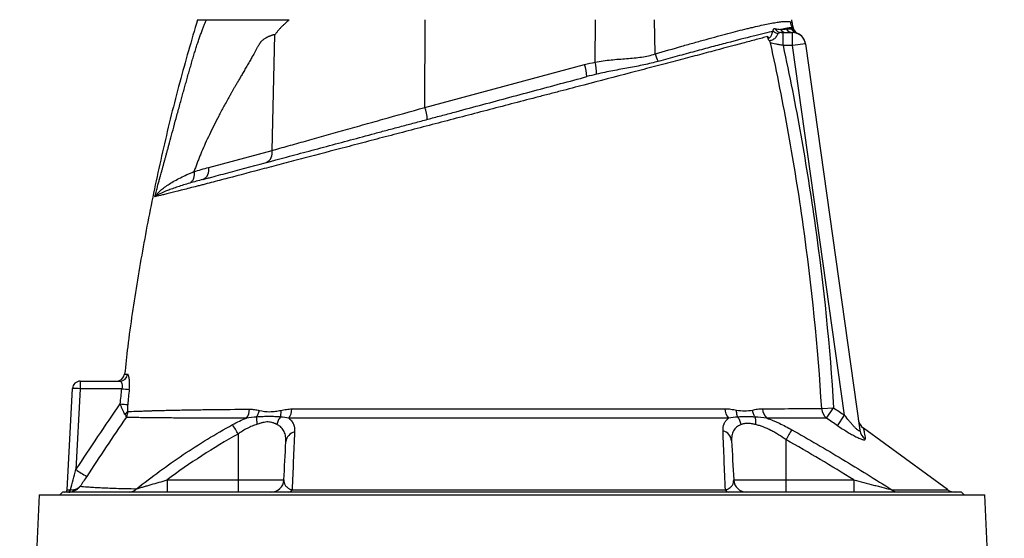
# Model space of a CAD drawing. Header units: millimetres. Extents: x 537 to 1439, y 660 to 2507.
# Tile 12 of 13: x 769 to 1150, y 2045 to 2246. Entities that reach past the tile are written whole.
import ezdxf

# ---------------------------------------------------------------- set-up
doc = ezdxf.new("R2010")
doc.units = ezdxf.units.MM

msp = doc.modelspace()

# ---------------------------------------------------------------- linework, layer by layer
at = {"color": 7, "linetype": 'Continuous', "lineweight": 25}
for p, q in [((925.43, 2212.19), (925.54, 2246.15)), ((991.34, 2229.68), (991.39, 2246.15)), ((1014.59, 2232.88), (1014.34, 2246.15)), ((1067.56, 2244.87), (1067.52, 2246.15)), ((1068.05, 2242.95), (1068, 2243.09)), ((866.22, 2195.49), (867.32, 2240.33)), ((1064.07, 2236.15), (1064.07, 2241.15)), ((1064.07, 2241.15), (1067.77, 2241.15)), ((1067.77, 2236.15), (1067.77, 2241.15)), ((1069.74, 2240.79), (1069.74, 2240.79)), ((1067.77, 2236.15), (1064.07, 2236.15)), ((1072.72, 2236.85), (1067.77, 2236.15)), ((1087.9, 2092.95), (1067.77, 2236.15)), ((1072.72, 2236.85), (1093.77, 2087.11)), ((925.43, 2212.19), (987.23, 2228.75)), ((841.7, 2188.92), (866.22, 2195.49)), ((791.97, 2106.15), (807.33, 2106.15)), ((791.97, 2106.15), (791.97, 2103.2)), ((786.92, 2064.1), (788.97, 2103.31)), ((791.97, 2103.2), (790.32, 2071.87)), ((808.05, 2103.2), (791.97, 2103.2)), ((1079.01, 2095.53), (1083.63, 2095.81)), ((1080.92, 2091.75), (1083.63, 2095.81)), ((1085.17, 2088.9), (1087.9, 2092.95)), ((853.05, 2085.66), (853.05, 2067.89)), ((1127.76, 2064.15), (1095.2, 2087.96)), ((1065.19, 2083.51), (1065.19, 2067.89)), ((825.56, 2067.89), (825.56, 2063.15)), ((825.56, 2067.89), (853.05, 2067.89)), ((853.05, 2067.89), (870.8, 2067.89)), ((853.05, 2067.89), (853.05, 2063.15)), ((1044.94, 2067.89), (1065.19, 2067.89)), ((1065.19, 2067.89), (1065.19, 2063.15)), ((1065.19, 2067.89), (1091.48, 2067.89)), ((1091.48, 2067.89), (1091.48, 2063.15)), ((785.12, 2063.15), (784.12, 2062.15)), ((959.12, 2063.15), (785.12, 2063.15)), ((1133.12, 2063.15), (959.12, 2063.15)), ((1134.12, 2062.15), (1133.12, 2063.15)), ((776.01, 2062.15), (768.52, 1895.25)), ((776.01, 2062.15), (1142.23, 2062.15)), ((1149.72, 1895.29), (1142.23, 2062.15))]:
    msp.add_line(p, q, dxfattribs=at)
at = {"color": 7, "linetype": 'Continuous', "lineweight": 25, "flags": 128}
msp.add_lwpolyline([(787.61, 2063.16), (787.72, 2063.19), (787.82, 2063.25), (787.91, 2063.34), (787.99, 2063.46), (788.05, 2063.6), (788.1, 2063.76), (788.13, 2063.93), (788.13, 2064.12)], dxfattribs=at)
at = {"color": 7, "linetype": 'Continuous', "lineweight": 25}
for centre, radius, start, end in [((1071.94, 2245.49), 5, 181.7581, 209.1004), ((1062.58, 2243.99), 3.2, 225.7867, 263.254), ((1063.43, 2243.91), 2.76, 204.8765, 269.0025), ((1065.39, 2243.92), 2.77, 215.3064, 269.5086), ((1067.79, 2244.04), 2.89, 210.3844, 269.6738), ((1070.06, 2243.77), 2.95, 202.2684, 253.2008), ((1070.17, 2243.74), 2.96, 201.7547, 252.3944), ((1065.3, 2241.67), 3, 17.9462, 24.853), ((1071.01, 2243.52), 3, 197.8834, 245.1247), ((1067.77, 2236.15), 5, 8, 90), ((1067.77, 2236.2), 5, 7.9956, 66.7089), ((1023.26, 2234.73), 8.87, 192.0373, 212.2816), ((972.4, 2223.6), 15.7, 1.7777, 19.1224), ((969.69, 2224.89), 22.18, 0.3755, 12.461), ((910.6, 2207.04), 15.7, 1.7777, 19.1224), ((862.3, 2194.51), 4.04, 294.767, 14.0722), ((837.78, 2187.94), 4.04, 294.767, 14.0722), ((806.07, 2109.15), 3, 270.747, 353.446), ((807.31, 2109.12), 2.97, 270.4253, 354.0864), ((791.97, 2103.15), 3, 90, 177), ((788.97, 2060.28), 43.03, 86.003, 89.9958), ((815.97, 2174.71), 71.95, 263.6783, 265.979), ((814.91, 2168.94), 72, 264.0654, 266.3645), ((808.19, 2095.47), 2.34, 296.2572, 332.4748), ((851.51, 2095.48), 6.01, 322.7158, 358.1863), ((867.44, 2095.51), 6.44, 325.2458, 358.7671), ((1047.55, 2095.61), 5.98, 181.4907, 219.1714), ((1061.68, 2095.66), 5.52, 181.9782, 224.3212), ((1084.11, 2095.74), 5.11, 182.4123, 231.3407), ((761.68, 2035.2), 104.38, 28.9057, 31.2274), ((1098.13, 2092.02), 5, 188.3847, 234.2483), ((875.91, 2082.26), 4.35, 102.4325, 174.2362), ((1039.77, 2082.62), 4.39, 5.3866, 76.0562), ((1143.3, 2039.82), 89.5, 147.9374, 150.7829), ((1098.55, 2087.79), 4.83, 188.1417, 236.5844), ((852.19, 2164.2), 111.14, 236.1746, 238.7068), ((865.81, 2068.15), 5, 270, 357), ((1049.93, 2068.15), 5, 183, 270), ((785.92, 2064.15), 1, 270, 357), ((787.03, 2064), 0.869, 282.6732, 6.9115), ((810.84, 2067.13), 3.98, 270.8131, 317.9013), ((872.37, 2065), 1.86, 274.766, 328.985), ((1043.28, 2064.93), 1.79, 210.2621, 264.9262), ((1108.74, 2067.14), 3.99, 230.0791, 269.5623), ((1130.75, 2068.15), 5, 233.0886, 270)]:
    msp.add_arc(centre, radius, start, end, dxfattribs=at)
msp.add_ellipse((789.92, 2064.15), major_axis=(3.01, 0.05), ratio=0.005781, start_param=3.141189, end_param=3.973355, dxfattribs=at)
for points, knots in [([(837.35, 2246.15), (835, 2238.08), (830.22, 2221.64), (824.06, 2196.57), (818.58, 2171.02), (814.01, 2145.31), (810.86, 2124.56), (809.54, 2112.35), (809.16, 2108.8)], [0, 0, 0, 0, 0.179562, 0.365644, 0.551651, 0.737632, 0.923637, 1, 1, 1, 1]), ([(821.32, 2179.4), (821.49, 2180.03), (821.8, 2181.22), (822.25, 2182.88), (822.65, 2184.33), (822.99, 2185.56), (823.27, 2186.57), (823.49, 2187.36), (823.67, 2188), (823.83, 2188.58), (823.99, 2189.16), (824.15, 2189.74), (824.31, 2190.33), (824.47, 2190.93), (824.64, 2191.53), (824.81, 2192.15), (824.98, 2192.76), (825.15, 2193.39), (825.32, 2194.02), (825.49, 2194.66), (825.67, 2195.31), (825.85, 2195.96), (826.31, 2197.65), (827.08, 2200.51), (828.2, 2204.65), (829.41, 2209.14), (830.45, 2212.96), (831.28, 2216), (831.87, 2218.12), (832.46, 2220.24), (833.06, 2222.36), (833.66, 2224.48), (834.26, 2226.6), (834.87, 2228.72), (835.38, 2230.48), (835.79, 2231.87), (836.1, 2232.88), (836.4, 2233.87), (836.7, 2234.84), (836.99, 2235.77), (837.29, 2236.69), (837.58, 2237.57), (837.87, 2238.43), (838.15, 2239.26), (838.44, 2240.07), (838.72, 2240.85), (839, 2241.6), (839.28, 2242.33), (839.55, 2243.03), (839.82, 2243.71), (840.09, 2244.36), (840.36, 2244.98), (840.63, 2245.58), (840.8, 2245.96), (840.89, 2246.15)], [0, 0, 0, 0, 0.028981, 0.05462, 0.076899, 0.095804, 0.111324, 0.123447, 0.132169, 0.140832, 0.149578, 0.158407, 0.16732, 0.176318, 0.1854, 0.194567, 0.20382, 0.213157, 0.222581, 0.232091, 0.241687, 0.25137, 0.26114, 0.31708, 0.377982, 0.443881, 0.514805, 0.545901, 0.57699, 0.608072, 0.639147, 0.670215, 0.701275, 0.732327, 0.763372, 0.778693, 0.793665, 0.808292, 0.822579, 0.836529, 0.850148, 0.863441, 0.876413, 0.88907, 0.901419, 0.913467, 0.92522, 0.936688, 0.947878, 0.958799, 0.969461, 0.979875, 0.990051, 1, 1, 1, 1]), ([(837.34, 2246.15), (837.33, 2246.15), (837.2, 2246.15), (837.67, 2246.15), (838.74, 2246.15), (840.17, 2246.15), (840.89, 2246.15)], [0, 0, 0, 0, 0.0010662, 0.3345119, 0.666434, 1, 1, 1, 1]), ([(840.89, 2246.15), (840.98, 2246.15), (841.15, 2246.15), (841.42, 2246.15), (841.7, 2246.15), (841.99, 2246.15), (842.29, 2246.15), (842.6, 2246.15), (842.92, 2246.15), (843.25, 2246.15), (843.59, 2246.15), (843.94, 2246.15), (844.3, 2246.15), (844.67, 2246.15), (845.05, 2246.15), (845.44, 2246.15), (845.84, 2246.15), (846.25, 2246.15), (846.67, 2246.15), (847.1, 2246.15), (847.54, 2246.15), (848, 2246.15), (848.46, 2246.15), (848.93, 2246.15), (849.41, 2246.15), (849.9, 2246.15), (850.4, 2246.15), (850.92, 2246.15), (851.44, 2246.15), (851.97, 2246.15), (852.51, 2246.15), (853.07, 2246.15), (853.79, 2246.15), (854.71, 2246.15), (855.87, 2246.15), (857.13, 2246.15), (858.48, 2246.15), (859.94, 2246.15), (861.49, 2246.15), (863.15, 2246.15), (864.9, 2246.15), (866.75, 2246.15), (868.69, 2246.15), (870.74, 2246.15), (872.14, 2246.15), (872.86, 2246.15)], [0, 0, 0, 0, 0.0154773, 0.030978, 0.0465043, 0.062058, 0.0776414, 0.0932563, 0.1089048, 0.124589, 0.1403108, 0.1560721, 0.171875, 0.1877214, 0.2036132, 0.2195524, 0.2355407, 0.2515802, 0.2676726, 0.2838198, 0.3000236, 0.3162859, 0.3326084, 0.3489929, 0.365441, 0.3819547, 0.3985354, 0.4151851, 0.4319052, 0.4486974, 0.4655634, 0.4825048, 0.4995231, 0.5308269, 0.5639809, 0.5990018, 0.6359037, 0.6746987, 0.7153974, 0.7580088, 0.8025407, 0.849, 0.8973929, 0.9477246, 1, 1, 1, 1]), ([(872.86, 2246.15), (872.6, 2245.91), (872.12, 2245.48), (871.47, 2244.87), (870.93, 2244.36), (870.5, 2243.96), (870.18, 2243.65), (869.87, 2243.35), (869.54, 2243), (869.14, 2242.57), (868.76, 2242.14), (868.38, 2241.69), (868.02, 2241.25), (867.66, 2240.79), (867.44, 2240.48), (867.32, 2240.33)], [0, 0, 0, 0, 0.130608, 0.242339, 0.335183, 0.409136, 0.464192, 0.500351, 0.573381, 0.645815, 0.717679, 0.789002, 0.85981, 0.930133, 1, 1, 1, 1]), ([(1014.59, 2232.88), (1018.15, 2233.93), (1021.57, 2234.92), (1026.51, 2236.34), (1028.13, 2236.8), (1031.28, 2237.69), (1032.82, 2238.12), (1037.3, 2239.36), (1040.11, 2240.12), (1045.37, 2241.5), (1047.83, 2242.13), (1050.67, 2242.82), (1051.23, 2242.96), (1052.32, 2243.22), (1052.85, 2243.34), (1054.41, 2243.7), (1055.4, 2243.92), (1058.18, 2244.52), (1059.82, 2244.83), (1061.94, 2245.18), (1062.59, 2245.27), (1063.48, 2245.38), (1063.77, 2245.41), (1064.3, 2245.46), (1064.56, 2245.47), (1065.76, 2245.54), (1066.47, 2245.49), (1066.94, 2245.33)], [0, 0, 0, 0, 0.125, 0.125, 0.1875, 0.1875, 0.25, 0.25, 0.375, 0.375, 0.5, 0.5, 0.53125, 0.53125, 0.5625, 0.5625, 0.625, 0.625, 0.75, 0.75, 0.8125, 0.8125, 0.84375, 0.84375, 0.875, 0.875, 1, 1, 1, 1]), ([(1060.34, 2241.69), (1059.26, 2241.44), (1058.07, 2241.15), (1056.11, 2240.68), (1055.42, 2240.51), (1054.01, 2240.15), (1053.27, 2239.97), (1049.47, 2239.01), (1046.06, 2238.13), (1040.42, 2236.64), (1038.45, 2236.12), (1035.37, 2235.3), (1034.32, 2235.02), (1032.17, 2234.44), (1031.07, 2234.15), (1027.73, 2233.25), (1025.43, 2232.63), (1020.7, 2231.34), (1018.26, 2230.68), (1015.76, 2230)], [0, 0, 0, 0, 0.125, 0.125, 0.1875, 0.1875, 0.25, 0.25, 0.5, 0.5, 0.625, 0.625, 0.6875, 0.6875, 0.75, 0.75, 0.875, 0.875, 1, 1, 1, 1]), ([(1058.11, 2239.62), (1058.19, 2239.52), (1058.26, 2239.43), (1058.4, 2239.28), (1058.47, 2239.22), (1058.6, 2239.14), (1058.67, 2239.13), (1058.81, 2239.15), (1058.87, 2239.18), (1059.07, 2239.33), (1059.18, 2239.48), (1059.39, 2239.81), (1059.47, 2239.99), (1059.62, 2240.34), (1059.69, 2240.5), (1059.82, 2240.81), (1059.87, 2240.95), (1060, 2241.21), (1060.06, 2241.33), (1060.19, 2241.53), (1060.26, 2241.62), (1060.34, 2241.69)], [0, 0, 0, 0, 0.0625, 0.0625, 0.125, 0.125, 0.1875, 0.1875, 0.25, 0.25, 0.375, 0.375, 0.5, 0.5, 0.625, 0.625, 0.75, 0.75, 0.875, 0.875, 1, 1, 1, 1]), ([(1060.34, 2241.69), (1060.29, 2241.86), (1060.28, 2242.02), (1060.3, 2242.31), (1060.33, 2242.43), (1060.44, 2242.62), (1060.52, 2242.69), (1060.7, 2242.77), (1060.8, 2242.77), (1060.93, 2242.75)], [0, 0, 0, 0, 0.25, 0.25, 0.5, 0.5, 0.75, 0.75, 1, 1, 1, 1]), ([(1067.57, 2243.05), (1067.22, 2243.06), (1066.67, 2242.99), (1065.56, 2242.81), (1065.13, 2242.73), (1064.2, 2242.55), (1063.69, 2242.44), (1063.13, 2242.32)], [0, 0, 0, 0, 0.5, 0.5, 0.75, 0.75, 1, 1, 1, 1]), ([(1065.3, 2242.58), (1065.72, 2242.63), (1066.11, 2242.65), (1066.8, 2242.67), (1067.09, 2242.66), (1067.33, 2242.65)], [0, 0, 0, 0, 0.5, 0.5, 1, 1, 1, 1]), ([(1067.56, 2244.87), (1067.57, 2244.53), (1067.62, 2244.2), (1067.77, 2243.55), (1067.88, 2243.23), (1068.02, 2242.93)], [0, 0, 0, 0, 0.5, 0.5, 1, 1, 1, 1]), ([(1058.11, 2239.62), (1057.43, 2239.43), (1056.71, 2239.24), (1055.22, 2238.84), (1054.44, 2238.63), (1052.02, 2237.99), (1050.29, 2237.52), (1044.77, 2236.05), (1040.64, 2234.96), (1034.93, 2233.44), (1033.75, 2233.13), (1031.37, 2232.5), (1030.17, 2232.18), (1026.48, 2231.21), (1023.95, 2230.54), (1018.73, 2229.17), (1016.05, 2228.47), (1011.92, 2227.38), (1010.52, 2227.01), (1007.69, 2226.27), (1006.26, 2225.9), (999, 2223.99), (993.06, 2222.44), (983.93, 2220.05), (980.86, 2219.25), (976.19, 2218.03), (974.63, 2217.62), (971.48, 2216.8), (969.9, 2216.39), (961.96, 2214.32), (955.63, 2212.67), (946.19, 2210.2), (943.05, 2209.38), (936.78, 2207.75), (933.66, 2206.93), (927.42, 2205.3), (924.31, 2204.49), (918.21, 2202.9), (915.22, 2202.12), (910.8, 2200.97), (909.34, 2200.58), (906.43, 2199.81), (904.98, 2199.43), (900.66, 2198.3), (897.82, 2197.55), (889.39, 2195.34), (883.9, 2193.9), (877.23, 2192.14), (875.9, 2191.79), (873.28, 2191.11), (871.99, 2190.77), (868.14, 2189.76), (865.64, 2189.1), (858.29, 2187.17), (853.62, 2185.94), (846.94, 2184.19), (844.77, 2183.62), (841.6, 2182.79), (840.55, 2182.51), (839.01, 2182.11), (838.49, 2181.97), (837.48, 2181.71), (836.98, 2181.59), (834.51, 2180.96), (832.68, 2180.5), (829.33, 2179.66), (827.82, 2179.28), (825.81, 2178.78), (825.18, 2178.62), (824.03, 2178.33), (823.5, 2178.2), (822.08, 2177.85), (821.35, 2177.67), (820.84, 2177.54)], [0, 0, 0, 0, 0.015625, 0.015625, 0.03125, 0.03125, 0.0625, 0.0625, 0.125, 0.125, 0.140625, 0.140625, 0.15625, 0.15625, 0.1875, 0.1875, 0.21875, 0.21875, 0.234375, 0.234375, 0.25, 0.25, 0.3125, 0.3125, 0.34375, 0.34375, 0.359375, 0.359375, 0.375, 0.375, 0.4375, 0.4375, 0.46875, 0.46875, 0.5, 0.5, 0.53125, 0.53125, 0.5625, 0.5625, 0.578125, 0.578125, 0.59375, 0.59375, 0.625, 0.625, 0.6875, 0.6875, 0.703125, 0.703125, 0.71875, 0.71875, 0.75, 0.75, 0.8125, 0.8125, 0.84375, 0.84375, 0.859375, 0.859375, 0.867187, 0.867187, 0.875, 0.875, 0.90625, 0.90625, 0.9375, 0.9375, 0.953125, 0.953125, 0.96875, 0.96875, 1, 1, 1, 1]), ([(867.32, 2240.33), (867.24, 2240.32), (867.08, 2240.3), (866.83, 2240.25), (866.58, 2240.2), (866.33, 2240.13), (866.08, 2240.06), (865.83, 2239.97), (865.57, 2239.88), (865.31, 2239.77), (865.04, 2239.66), (864.78, 2239.54), (864.39, 2239.34), (863.89, 2239.07), (863.32, 2238.74), (862.83, 2238.41), (862.41, 2238.1), (862.08, 2237.79), (861.84, 2237.52), (861.68, 2237.28), (861.53, 2237.05), (861.36, 2236.79), (861.18, 2236.48), (860.97, 2236.14), (860.75, 2235.75), (860.5, 2235.32), (860.23, 2234.85), (859.95, 2234.33), (859.4, 2233.33), (858.67, 2232.01), (857.85, 2230.58), (857.22, 2229.5), (856.71, 2228.62), (856.21, 2227.76), (855.73, 2226.93), (855.27, 2226.13), (854.82, 2225.35), (854.39, 2224.6), (853.97, 2223.88), (853.57, 2223.19), (853.18, 2222.52), (852.81, 2221.87), (852.46, 2221.26), (852.12, 2220.67), (851.8, 2220.11), (851.49, 2219.57), (851.2, 2219.06), (850.92, 2218.58), (850.66, 2218.12), (850.42, 2217.69), (850.19, 2217.28), (849.98, 2216.91), (849.1, 2215.36), (847.62, 2212.67), (845.58, 2208.85), (843.7, 2205.18), (841.98, 2201.66), (840.4, 2198.27), (839.2, 2195.53), (838.32, 2193.4), (837.7, 2191.85), (837.1, 2190.32), (836.52, 2188.79), (836.16, 2187.77), (835.98, 2187.27)], [0, 0, 0, 0, 0.004953, 0.009964, 0.015038, 0.020178, 0.025387, 0.030669, 0.036026, 0.041461, 0.046978, 0.052578, 0.058265, 0.072186, 0.084567, 0.095429, 0.104801, 0.112729, 0.119293, 0.122887, 0.127182, 0.132181, 0.137886, 0.144299, 0.151421, 0.159252, 0.167792, 0.177042, 0.187003, 0.22152, 0.248268, 0.26489, 0.281022, 0.296665, 0.311817, 0.32648, 0.340653, 0.354336, 0.367529, 0.380233, 0.392447, 0.404171, 0.415405, 0.42615, 0.436405, 0.44617, 0.455445, 0.464231, 0.472527, 0.480333, 0.487649, 0.494476, 0.500813, 0.571801, 0.63934, 0.703455, 0.764173, 0.821528, 0.87556, 0.901234, 0.926509, 0.951391, 0.975886, 1, 1, 1, 1]), ([(1058.63, 2238.05), (1058.56, 2238.14), (1058.5, 2238.25), (1058.39, 2238.5), (1058.35, 2238.63), (1058.22, 2239.04), (1058.16, 2239.33), (1058.11, 2239.62)], [0, 0, 0, 0, 0.25, 0.25, 0.5, 0.5, 1, 1, 1, 1]), ([(1062.2, 2240.81), (1062.08, 2240.7), (1061.98, 2240.57), (1061.79, 2240.26), (1061.7, 2240.07), (1061.48, 2239.69), (1061.36, 2239.49), (1061.06, 2239.11), (1060.89, 2238.92), (1060.51, 2238.6), (1060.3, 2238.47), (1059.9, 2238.25), (1059.7, 2238.16), (1059.33, 2238.04), (1059.15, 2238), (1058.86, 2237.99), (1058.73, 2238), (1058.63, 2238.05)], [0, 0, 0, 0, 0.125, 0.125, 0.25, 0.25, 0.375, 0.375, 0.5, 0.5, 0.625, 0.625, 0.75, 0.75, 0.875, 0.875, 1, 1, 1, 1]), ([(1063.38, 2241.15), (1063.16, 2241.15), (1062.94, 2241.12), (1062.64, 2241.04), (1062.54, 2241), (1062.36, 2240.92), (1062.27, 2240.87), (1062.2, 2240.81)], [0, 0, 0, 0, 0.5, 0.5, 0.75, 0.75, 1, 1, 1, 1]), ([(1079.01, 2095.53), (1077.58, 2119.34), (1075.18, 2143.06), (1070.2, 2178.5), (1068.31, 2190.28), (1064.08, 2213.76), (1061.75, 2225.46), (1059.21, 2237.12)], [0, 0, 0, 0, 0.5, 0.5, 0.75, 0.75, 1, 1, 1, 1]), ([(1064.07, 2236.15), (1063.57, 2236.25), (1063.08, 2236.35), (1062.36, 2236.49), (1062.13, 2236.53), (1061.67, 2236.62), (1061.45, 2236.67), (1060.81, 2236.8), (1060.42, 2236.87), (1059.73, 2237.01), (1059.44, 2237.07), (1059.21, 2237.12)], [0, 0, 0, 0, 0.25, 0.25, 0.375, 0.375, 0.5, 0.5, 0.75, 0.75, 1, 1, 1, 1]), ([(1064.07, 2236.15), (1066.56, 2224.59), (1068.85, 2213), (1073, 2189.73), (1074.86, 2178.06), (1079.79, 2142.93), (1082.19, 2119.42), (1083.63, 2095.81)], [0, 0, 0, 0, 0.25, 0.25, 0.5, 0.5, 1, 1, 1, 1]), ([(991.34, 2229.68), (992.35, 2229.89), (993.37, 2230.06), (995.41, 2230.36), (996.43, 2230.48), (999.48, 2230.8), (1001.49, 2230.94), (1004.47, 2231.17), (1005.46, 2231.25), (1007.4, 2231.44), (1008.35, 2231.55), (1010.21, 2231.83), (1011.12, 2231.99), (1012.88, 2232.38), (1013.75, 2232.61), (1014.59, 2232.88)], [0, 0, 0, 0, 0.125, 0.125, 0.25, 0.25, 0.5, 0.5, 0.625, 0.625, 0.75, 0.75, 0.875, 0.875, 1, 1, 1, 1]), ([(1015.76, 2230), (1013.96, 2229.5), (1012.1, 2229.06), (1009.23, 2228.45), (1008.25, 2228.25), (1006.28, 2227.87), (1005.28, 2227.69), (1002.27, 2227.13), (1000.22, 2226.76), (996.08, 2225.96), (993.97, 2225.53), (991.87, 2225.04)], [0, 0, 0, 0, 0.25, 0.25, 0.375, 0.375, 0.5, 0.5, 0.75, 0.75, 1, 1, 1, 1]), ([(839.47, 2184.27), (840.03, 2184.42), (840.6, 2184.57), (841.74, 2184.87), (842.31, 2185.03), (844.05, 2185.49), (845.23, 2185.81), (848.81, 2186.77), (851.26, 2187.43), (858.83, 2189.45), (864.15, 2190.88), (872.55, 2193.13), (875.42, 2193.9), (881.31, 2195.48), (884.29, 2196.28), (893.39, 2198.71), (899.62, 2200.38), (907.62, 2202.53), (909.23, 2202.96), (911.66, 2203.61), (912.47, 2203.83), (914.1, 2204.26), (914.93, 2204.48), (917.4, 2205.15), (919.06, 2205.59), (922.42, 2206.49), (924.12, 2206.95), (927.54, 2207.87), (929.26, 2208.33), (932.71, 2209.25), (934.44, 2209.71), (939.62, 2211.1), (943.09, 2212.03), (953.52, 2214.82), (960.5, 2216.7), (971.03, 2219.52), (974.51, 2220.45), (981.36, 2222.29), (984.75, 2223.19), (988.09, 2224.09)], [0, 0, 0, 0, 0.015625, 0.015625, 0.03125, 0.03125, 0.0625, 0.0625, 0.125, 0.125, 0.25, 0.25, 0.3125, 0.3125, 0.375, 0.375, 0.5, 0.5, 0.53125, 0.53125, 0.546875, 0.546875, 0.5625, 0.5625, 0.59375, 0.59375, 0.625, 0.625, 0.65625, 0.65625, 0.6875, 0.6875, 0.75, 0.75, 0.875, 0.875, 0.9375, 0.9375, 1, 1, 1, 1]), ([(866.22, 2195.49), (868.23, 2196.06), (870.32, 2196.65), (873.57, 2197.56), (874.68, 2197.88), (876.91, 2198.51), (878.04, 2198.82), (883.76, 2200.44), (888.56, 2201.79), (896.07, 2203.91), (898.63, 2204.63), (902.55, 2205.73), (903.87, 2206.1), (906.51, 2206.85), (907.84, 2207.22), (914.5, 2209.1), (919.92, 2210.63), (925.43, 2212.19)], [0, 0, 0, 0, 0.125, 0.125, 0.1875, 0.1875, 0.25, 0.25, 0.5, 0.5, 0.625, 0.625, 0.6875, 0.6875, 0.75, 0.75, 1, 1, 1, 1]), ([(820.85, 2177.54), (820.85, 2177.55), (820.85, 2177.55), (820.85, 2177.56), (820.86, 2177.56), (820.86, 2177.56), (820.86, 2177.57), (820.87, 2177.58), (820.87, 2177.58), (820.88, 2177.6), (820.89, 2177.62), (820.92, 2177.65), (820.94, 2177.68), (820.99, 2177.76), (821.03, 2177.81), (821.14, 2177.96), (821.21, 2178.06), (821.46, 2178.37), (821.63, 2178.58), (822.19, 2179.19), (822.61, 2179.61), (824.01, 2180.85), (825.13, 2181.67), (827.07, 2182.9), (827.76, 2183.31), (829.21, 2184.13), (829.98, 2184.53), (831.58, 2185.34), (832.42, 2185.73), (833.72, 2186.32), (834.16, 2186.51), (834.84, 2186.8), (835.17, 2186.94), (835.58, 2187.11), (835.78, 2187.19), (835.86, 2187.22), (835.92, 2187.25), (835.95, 2187.26), (835.98, 2187.27)], [0, 0, 0, 0, 0.000488, 0.000488, 0.000977, 0.000977, 0.001953, 0.001953, 0.003906, 0.003906, 0.007813, 0.007813, 0.015625, 0.015625, 0.03125, 0.03125, 0.0625, 0.0625, 0.125, 0.125, 0.25, 0.25, 0.5, 0.5, 0.625, 0.625, 0.75, 0.75, 0.875, 0.875, 0.9375, 0.9375, 0.96875, 0.984375, 0.992188, 0.996094, 0.996094, 1, 1, 1, 1]), ([(835.98, 2187.27), (836.05, 2186.79), (836.06, 2186.31), (835.99, 2185.4), (835.9, 2184.97), (835.62, 2184.19), (835.43, 2183.84), (834.97, 2183.26), (834.7, 2183.03), (834.4, 2182.86)], [0, 0, 0, 0, 0.25, 0.25, 0.5, 0.5, 0.75, 0.75, 1, 1, 1, 1]), ([(834.4, 2182.86), (833.56, 2182.62), (832.75, 2182.37), (831.18, 2181.89), (830.43, 2181.64), (828.99, 2181.16), (828.3, 2180.93), (826.99, 2180.46), (826.38, 2180.23), (824.64, 2179.55), (823.65, 2179.12), (822.4, 2178.5), (822.03, 2178.3), (821.54, 2178.01), (821.38, 2177.92), (821.17, 2177.78), (821.1, 2177.73), (821, 2177.66), (820.97, 2177.64), (820.93, 2177.6), (820.91, 2177.59), (820.89, 2177.58), (820.88, 2177.57), (820.87, 2177.56), (820.86, 2177.56), (820.86, 2177.55), (820.86, 2177.55), (820.85, 2177.55), (820.85, 2177.55), (820.85, 2177.55), (820.85, 2177.55), (820.85, 2177.54)], [0, 0, 0, 0, 0.125, 0.125, 0.25, 0.25, 0.375, 0.375, 0.5, 0.5, 0.75, 0.75, 0.875, 0.875, 0.9375, 0.9375, 0.96875, 0.96875, 0.984375, 0.984375, 0.992188, 0.992188, 0.996094, 0.996094, 0.998047, 0.998047, 0.999023, 0.999023, 0.999512, 0.999512, 1, 1, 1, 1]), ([(810.93, 2102.94), (810.97, 2103.33), (811, 2103.71), (811.04, 2104.46), (811.05, 2104.83), (811.05, 2105.35), (811.05, 2105.53), (811.04, 2105.86), (811.03, 2106.03), (811.01, 2106.51), (810.98, 2106.81), (810.91, 2107.35), (810.87, 2107.6), (810.77, 2108.03), (810.71, 2108.21), (810.62, 2108.44), (810.59, 2108.5), (810.53, 2108.61), (810.5, 2108.66), (810.4, 2108.77), (810.33, 2108.81), (810.26, 2108.81)], [0, 0, 0, 0, 0.125, 0.125, 0.25, 0.25, 0.3125, 0.3125, 0.375, 0.375, 0.5, 0.5, 0.625, 0.625, 0.75, 0.75, 0.8125, 0.8125, 0.875, 0.875, 1, 1, 1, 1]), ([(807.33, 2106.15), (807.4, 2106.15), (807.47, 2106.13), (807.6, 2106.06), (807.67, 2106.01), (807.79, 2105.87), (807.85, 2105.78), (807.95, 2105.58), (808, 2105.46), (808.08, 2105.19), (808.11, 2105.04), (808.15, 2104.72), (808.17, 2104.54), (808.17, 2104), (808.13, 2103.6), (808.05, 2103.2)], [0, 0, 0, 0, 0.125, 0.125, 0.25, 0.25, 0.375, 0.375, 0.5, 0.5, 0.625, 0.625, 0.75, 0.75, 1, 1, 1, 1]), ([(790.32, 2071.87), (793.13, 2076.14), (795.96, 2080.41), (801.67, 2088.9), (804.55, 2093.13), (807.46, 2097.33)], [0, 0, 0, 0, 0.5, 0.5, 1, 1, 1, 1]), ([(809.22, 2093.38), (809.08, 2093.62), (808.93, 2093.89), (808.7, 2094.34), (808.62, 2094.5), (808.47, 2094.82), (808.4, 2094.99), (808.17, 2095.49), (808.03, 2095.85), (807.74, 2096.58), (807.6, 2096.95), (807.46, 2097.33)], [0, 0, 0, 0, 0.25, 0.25, 0.375, 0.375, 0.5, 0.5, 0.75, 0.75, 1, 1, 1, 1]), ([(810.34, 2097.09), (810.29, 2096.62), (810.26, 2096.15), (810.23, 2095.47), (810.23, 2095.24), (810.23, 2094.8), (810.24, 2094.58), (810.26, 2094.39)], [0, 0, 0, 0, 0.5, 0.5, 0.75, 0.75, 1, 1, 1, 1]), ([(809.22, 2093.38), (809.38, 2093.12), (809.5, 2092.89), (809.62, 2092.57), (809.65, 2092.47), (809.68, 2092.32), (809.69, 2092.28), (809.7, 2092.19), (809.7, 2092.14), (809.7, 2092.1)], [0, 0, 0, 0, 0.5, 0.5, 0.75, 0.75, 0.875, 0.875, 1, 1, 1, 1]), ([(810.26, 2094.39), (810.26, 2093.98), (810.21, 2093.58), (810.07, 2093.01), (810.01, 2092.82), (809.9, 2092.54), (809.87, 2092.45), (809.79, 2092.27), (809.74, 2092.19), (809.7, 2092.1)], [0, 0, 0, 0, 0.5, 0.5, 0.75, 0.75, 0.875, 0.875, 1, 1, 1, 1]), ([(810.26, 2094.39), (811.19, 2094.43), (812.35, 2094.47), (814.04, 2094.53), (814.39, 2094.54), (815.11, 2094.56), (815.49, 2094.57), (816.65, 2094.61), (817.46, 2094.64), (818.75, 2094.68), (819.18, 2094.7), (819.85, 2094.72), (820.08, 2094.73), (820.54, 2094.74), (820.77, 2094.75), (821.92, 2094.78), (822.86, 2094.8), (825.74, 2094.87), (827.72, 2094.91), (831.82, 2094.99), (833.94, 2095.03), (837.22, 2095.08), (838.33, 2095.09), (840.58, 2095.12), (841.73, 2095.14), (847.53, 2095.21), (852.4, 2095.25), (857.52, 2095.29)], [0, 0, 0, 0, 0.125, 0.125, 0.15625, 0.15625, 0.1875, 0.1875, 0.25, 0.25, 0.28125, 0.28125, 0.296875, 0.296875, 0.3125, 0.3125, 0.375, 0.375, 0.5, 0.5, 0.625, 0.625, 0.6875, 0.6875, 0.75, 0.75, 1, 1, 1, 1]), ([(857.52, 2095.29), (858.15, 2095.29), (858.78, 2095.25), (860.04, 2095.08), (860.66, 2094.95), (861.29, 2094.81)], [0, 0, 0, 0, 0.5, 0.5, 1, 1, 1, 1]), ([(860.26, 2092.24), (860.5, 2092.61), (860.71, 2093.02), (861.06, 2093.88), (861.19, 2094.34), (861.29, 2094.81)], [0, 0, 0, 0, 0.5, 0.5, 1, 1, 1, 1]), ([(861.29, 2094.81), (862.62, 2094.49), (863.99, 2094.31), (866.11, 2094.32), (866.82, 2094.37), (868.24, 2094.55), (868.96, 2094.68), (869.67, 2094.84)], [0, 0, 0, 0, 0.5, 0.5, 0.75, 0.75, 1, 1, 1, 1]), ([(869.43, 2092.23), (869.55, 2092.6), (869.63, 2093.02), (869.72, 2093.9), (869.72, 2094.36), (869.67, 2094.84)], [0, 0, 0, 0, 0.5, 0.5, 1, 1, 1, 1]), ([(869.67, 2094.84), (870.37, 2095), (871.06, 2095.13), (872.46, 2095.32), (873.17, 2095.37), (873.88, 2095.37)], [0, 0, 0, 0, 0.5, 0.5, 1, 1, 1, 1]), ([(873.88, 2095.37), (880.12, 2095.4), (886.56, 2095.41), (896.49, 2095.42), (899.85, 2095.42), (904.95, 2095.42), (906.67, 2095.42), (910.12, 2095.42), (911.86, 2095.42), (915.38, 2095.41), (917.16, 2095.41), (919.86, 2095.41), (920.76, 2095.41), (922.58, 2095.41), (923.49, 2095.41), (928.07, 2095.41), (931.74, 2095.41), (939.14, 2095.41), (942.86, 2095.41), (950.32, 2095.41), (954.08, 2095.41), (959.74, 2095.41), (961.63, 2095.41), (965.42, 2095.41), (967.32, 2095.41), (973, 2095.41), (976.74, 2095.41), (984.16, 2095.41), (987.83, 2095.41), (995.1, 2095.41), (998.7, 2095.41), (1004.04, 2095.42), (1005.81, 2095.42), (1008.45, 2095.42), (1009.33, 2095.42), (1011.08, 2095.42), (1011.94, 2095.42), (1016.25, 2095.42), (1019.62, 2095.43), (1029.46, 2095.43), (1035.69, 2095.44), (1041.58, 2095.45)], [0, 0, 0, 0, 0.125, 0.125, 0.1875, 0.1875, 0.21875, 0.21875, 0.25, 0.25, 0.28125, 0.28125, 0.296875, 0.296875, 0.3125, 0.3125, 0.375, 0.375, 0.4375, 0.4375, 0.5, 0.5, 0.53125, 0.53125, 0.5625, 0.5625, 0.625, 0.625, 0.6875, 0.6875, 0.75, 0.75, 0.78125, 0.78125, 0.796875, 0.796875, 0.8125, 0.8125, 0.875, 0.875, 1, 1, 1, 1]), ([(1041.58, 2095.45), (1042.34, 2095.45), (1043.09, 2095.4), (1044.58, 2095.21), (1045.32, 2095.08), (1046.05, 2094.96)], [0, 0, 0, 0, 0.5, 0.5, 1, 1, 1, 1]), ([(1046.54, 2092.24), (1046.37, 2092.62), (1046.24, 2093.05), (1046.07, 2093.97), (1046.04, 2094.46), (1046.05, 2094.96)], [0, 0, 0, 0, 0.5, 0.5, 1, 1, 1, 1]), ([(1046.05, 2094.96), (1047.11, 2094.77), (1048.16, 2094.67), (1050.2, 2094.68), (1051.21, 2094.78), (1052.18, 2094.96)], [0, 0, 0, 0, 0.5, 0.5, 1, 1, 1, 1]), ([(1052.18, 2094.96), (1052.85, 2095.09), (1053.52, 2095.23), (1054.85, 2095.41), (1055.51, 2095.47), (1056.17, 2095.47)], [0, 0, 0, 0, 0.5, 0.5, 1, 1, 1, 1]), ([(1053.24, 2092.23), (1052.97, 2092.62), (1052.75, 2093.05), (1052.39, 2093.97), (1052.26, 2094.46), (1052.18, 2094.96)], [0, 0, 0, 0, 0.5, 0.5, 1, 1, 1, 1]), ([(1056.17, 2095.47), (1061, 2095.48), (1065.32, 2095.49), (1071.04, 2095.51), (1072.82, 2095.51), (1075.3, 2095.52), (1076.09, 2095.52), (1077.6, 2095.52), (1078.32, 2095.53), (1079.01, 2095.53)], [0, 0, 0, 0, 0.5, 0.5, 0.75, 0.75, 0.875, 0.875, 1, 1, 1, 1]), ([(1093.77, 2087.11), (1093.78, 2087.01), (1093.78, 2086.94), (1093.73, 2086.84), (1093.69, 2086.82), (1093.56, 2086.82), (1093.47, 2086.85), (1093.28, 2086.96), (1093.16, 2087.04), (1092.8, 2087.31), (1092.53, 2087.56), (1091.96, 2088.11), (1091.67, 2088.41), (1091.09, 2089.04), (1090.79, 2089.38), (1090.2, 2090.06), (1089.91, 2090.41), (1089.04, 2091.47), (1088.46, 2092.21), (1087.9, 2092.95)], [0, 0, 0, 0, 0.0625, 0.0625, 0.125, 0.125, 0.1875, 0.1875, 0.25, 0.25, 0.375, 0.375, 0.5, 0.5, 0.625, 0.625, 0.75, 0.75, 1, 1, 1, 1]), ([(856.29, 2091.83), (851.21, 2091.83), (846.38, 2091.83), (840.65, 2091.84), (839.51, 2091.84), (837.29, 2091.84), (836.19, 2091.85), (832.96, 2091.85), (830.87, 2091.86), (826.84, 2091.88), (824.9, 2091.89), (822.09, 2091.91), (821.17, 2091.91), (819.82, 2091.93), (819.37, 2091.93), (818.5, 2091.94), (818.07, 2091.95), (816.81, 2091.97), (816.01, 2091.98), (814.5, 2092.01), (813.78, 2092.02), (811.78, 2092.06), (810.63, 2092.08), (809.7, 2092.1)], [0, 0, 0, 0, 0.25, 0.25, 0.3125, 0.3125, 0.375, 0.375, 0.5, 0.5, 0.625, 0.625, 0.6875, 0.6875, 0.71875, 0.71875, 0.75, 0.75, 0.8125, 0.8125, 0.875, 0.875, 1, 1, 1, 1]), ([(813.79, 2064.46), (816.71, 2066.78), (819.68, 2069.05), (825.69, 2073.45), (828.74, 2075.6), (834.94, 2079.75), (838.08, 2081.76), (844.44, 2085.64), (847.67, 2087.52), (850.93, 2089.32)], [0, 0, 0, 0, 0.25, 0.25, 0.5, 0.5, 0.75, 0.75, 1, 1, 1, 1]), ([(860.42, 2089.44), (859.8, 2089.24), (859.17, 2089.01), (857.89, 2088.48), (857.26, 2088.18), (855.41, 2087.22), (854.21, 2086.48), (853.05, 2085.66)], [0, 0, 0, 0, 0.25, 0.25, 0.5, 0.5, 1, 1, 1, 1]), ([(860.26, 2092.24), (860.22, 2091.85), (860.21, 2091.4), (860.27, 2090.45), (860.33, 2089.94), (860.42, 2089.44)], [0, 0, 0, 0, 0.5, 0.5, 1, 1, 1, 1]), ([(869.43, 2092.23), (868.75, 2092.28), (868.04, 2092.33), (866.59, 2092.42), (865.84, 2092.45), (864.31, 2092.46), (863.53, 2092.43), (861.92, 2092.35), (861.1, 2092.29), (860.26, 2092.24)], [0, 0, 0, 0, 0.25, 0.25, 0.5, 0.5, 0.75, 0.75, 1, 1, 1, 1]), ([(868.12, 2089.37), (868.04, 2089.42), (867.88, 2089.49), (867.67, 2089.59), (867.5, 2089.66), (867.27, 2089.76), (866.97, 2089.88), (866.42, 2090.08), (865.69, 2090.27), (864.73, 2090.38), (863.7, 2090.31), (862.83, 2090.13), (862.1, 2089.94), (861.59, 2089.79), (861.02, 2089.62), (860.65, 2089.5), (860.42, 2089.44)], [0, 0, 0, 0, 0.044658, 0.080322, 0.106986, 0.124642, 0.191227, 0.24873, 0.37291, 0.49831, 0.623062, 0.748567, 0.807272, 0.874189, 0.92559, 1, 1, 1, 1]), ([(869.43, 2092.23), (869.1, 2091.83), (868.82, 2091.38), (868.38, 2090.41), (868.21, 2089.89), (868.12, 2089.37)], [0, 0, 0, 0, 0.5, 0.5, 1, 1, 1, 1]), ([(871.58, 2082.7), (871.61, 2083.41), (871.58, 2084.09), (871.42, 2085.07), (871.34, 2085.39), (871.15, 2086.01), (871.03, 2086.31), (870.62, 2087.18), (870.26, 2087.71), (869.57, 2088.42), (869.31, 2088.64), (868.75, 2089.04), (868.45, 2089.22), (868.12, 2089.37)], [0, 0, 0, 0, 0.25, 0.25, 0.375, 0.375, 0.5, 0.5, 0.75, 0.75, 0.875, 0.875, 1, 1, 1, 1]), ([(1042.92, 2091.83), (1036.94, 2091.84), (1030.62, 2091.85), (1020.63, 2091.85), (1017.22, 2091.86), (1012.85, 2091.86), (1011.97, 2091.86), (1010.2, 2091.86), (1009.31, 2091.86), (1006.62, 2091.86), (1004.82, 2091.86), (999.4, 2091.86), (995.75, 2091.87), (988.37, 2091.87), (984.64, 2091.87), (977.12, 2091.87), (973.32, 2091.87), (967.56, 2091.87), (965.63, 2091.87), (961.78, 2091.87), (959.86, 2091.87), (954.11, 2091.87), (950.3, 2091.87), (942.72, 2091.87), (938.95, 2091.87), (931.44, 2091.87), (927.7, 2091.87), (923.06, 2091.87), (922.13, 2091.87), (920.28, 2091.87), (919.37, 2091.87), (916.63, 2091.86), (914.82, 2091.86), (911.24, 2091.86), (909.47, 2091.86), (905.97, 2091.86), (904.23, 2091.86), (899.05, 2091.86), (895.64, 2091.86), (885.57, 2091.85), (879.05, 2091.85), (872.73, 2091.84)], [0, 0, 0, 0, 0.125, 0.125, 0.1875, 0.1875, 0.203125, 0.203125, 0.21875, 0.21875, 0.25, 0.25, 0.3125, 0.3125, 0.375, 0.375, 0.4375, 0.4375, 0.46875, 0.46875, 0.5, 0.5, 0.5625, 0.5625, 0.625, 0.625, 0.6875, 0.6875, 0.703125, 0.703125, 0.71875, 0.71875, 0.75, 0.75, 0.78125, 0.78125, 0.8125, 0.8125, 0.875, 0.875, 1, 1, 1, 1]), ([(872.73, 2091.84), (873.14, 2091.5), (873.49, 2091.13), (873.94, 2090.53), (874.07, 2090.33), (874.31, 2089.9), (874.41, 2089.68), (874.87, 2088.54), (875.02, 2087.56), (874.97, 2086.51)], [0, 0, 0, 0, 0.25, 0.25, 0.375, 0.375, 0.5, 0.5, 1, 1, 1, 1]), ([(1040.83, 2086.88), (1040.79, 2087.88), (1040.94, 2088.8), (1041.45, 2090.05), (1041.67, 2090.45), (1042.22, 2091.19), (1042.54, 2091.53), (1042.92, 2091.83)], [0, 0, 0, 0, 0.5, 0.5, 0.75, 0.75, 1, 1, 1, 1]), ([(1047.78, 2089.31), (1047.43, 2089.19), (1047.11, 2089.04), (1046.53, 2088.71), (1046.26, 2088.52), (1045.78, 2088.1), (1045.56, 2087.87), (1045.18, 2087.39), (1045.01, 2087.12), (1044.57, 2086.29), (1044.37, 2085.69), (1044.14, 2084.41), (1044.11, 2083.74), (1044.14, 2083.03)], [0, 0, 0, 0, 0.125, 0.125, 0.25, 0.25, 0.375, 0.375, 0.5, 0.5, 0.75, 0.75, 1, 1, 1, 1]), ([(1053.24, 2092.23), (1052.64, 2092.25), (1052.05, 2092.28), (1050.89, 2092.31), (1050.32, 2092.32), (1049.2, 2092.32), (1048.65, 2092.31), (1047.58, 2092.28), (1047.06, 2092.26), (1046.54, 2092.24)], [0, 0, 0, 0, 0.25, 0.25, 0.5, 0.5, 0.75, 0.75, 1, 1, 1, 1]), ([(1047.78, 2089.31), (1047.71, 2089.84), (1047.56, 2090.37), (1047.14, 2091.36), (1046.87, 2091.83), (1046.54, 2092.24)], [0, 0, 0, 0, 0.5, 0.5, 1, 1, 1, 1]), ([(1053.48, 2089.32), (1053.35, 2089.34), (1053.11, 2089.4), (1052.76, 2089.48), (1052.44, 2089.54), (1052.15, 2089.6), (1051.69, 2089.68), (1051.09, 2089.76), (1050.35, 2089.79), (1049.65, 2089.75), (1049.08, 2089.67), (1048.59, 2089.56), (1048.19, 2089.45), (1047.92, 2089.36), (1047.78, 2089.31)], [0, 0, 0, 0, 0.056515, 0.109735, 0.159667, 0.206317, 0.249696, 0.377352, 0.499103, 0.621321, 0.749708, 0.823789, 0.907209, 1, 1, 1, 1]), ([(1053.48, 2089.32), (1053.53, 2089.85), (1053.54, 2090.37), (1053.46, 2091.36), (1053.37, 2091.82), (1053.24, 2092.23)], [0, 0, 0, 0, 0.5, 0.5, 1, 1, 1, 1]), ([(1065.19, 2083.51), (1064.24, 2084.17), (1063.29, 2084.8), (1061.83, 2085.69), (1061.34, 2085.98), (1060.35, 2086.54), (1059.86, 2086.8), (1058.37, 2087.56), (1057.38, 2088.01), (1055.89, 2088.59), (1055.39, 2088.77), (1054.42, 2089.07), (1053.95, 2089.21), (1053.48, 2089.32)], [0, 0, 0, 0, 0.25, 0.25, 0.375, 0.375, 0.5, 0.5, 0.75, 0.75, 0.875, 0.875, 1, 1, 1, 1]), ([(1057.73, 2091.81), (1058.54, 2091.53), (1059.35, 2091.22), (1060.57, 2090.72), (1060.98, 2090.55), (1061.8, 2090.19), (1062.21, 2090.01), (1064.25, 2089.06), (1065.86, 2088.23), (1067.45, 2087.33)], [0, 0, 0, 0, 0.25, 0.25, 0.375, 0.375, 0.5, 0.5, 1, 1, 1, 1]), ([(1080.92, 2091.75), (1079.53, 2091.76), (1077.99, 2091.76), (1074.65, 2091.77), (1072.85, 2091.78), (1067.05, 2091.79), (1062.66, 2091.8), (1057.73, 2091.81)], [0, 0, 0, 0, 0.25, 0.25, 0.5, 0.5, 1, 1, 1, 1]), ([(853.05, 2085.66), (848.28, 2083), (843.6, 2080.18), (834.44, 2074.25), (829.95, 2071.14), (825.56, 2067.89)], [0, 0, 0, 0, 0.5, 0.5, 1, 1, 1, 1]), ([(874.97, 2086.51), (874.8, 2082.77), (874.63, 2079.04), (874.29, 2071.56), (874.12, 2067.81), (873.96, 2064.04)], [0, 0, 0, 0, 0.5, 0.5, 1, 1, 1, 1]), ([(1041.73, 2064.03), (1041.57, 2067.93), (1041.41, 2071.79), (1041.11, 2079.41), (1040.97, 2083.18), (1040.83, 2086.88)], [0, 0, 0, 0, 0.5, 0.5, 1, 1, 1, 1]), ([(1067.45, 2087.33), (1074.01, 2083.64), (1080.51, 2079.83), (1093.41, 2072.06), (1099.81, 2068.1), (1106.18, 2064.08)], [0, 0, 0, 0, 0.5, 0.5, 1, 1, 1, 1]), ([(1085.17, 2088.9), (1085.78, 2088.49), (1086.39, 2088.08), (1087.61, 2087.3), (1088.22, 2086.93), (1089.12, 2086.39), (1089.42, 2086.21), (1090.01, 2085.87), (1090.31, 2085.7), (1091.19, 2085.21), (1091.75, 2084.91), (1092.55, 2084.51), (1092.82, 2084.38), (1093.32, 2084.15), (1093.56, 2084.04), (1094.02, 2083.85), (1094.23, 2083.77), (1094.63, 2083.63), (1094.81, 2083.57), (1095.14, 2083.49), (1095.28, 2083.46), (1095.52, 2083.43), (1095.62, 2083.44), (1095.86, 2083.5), (1095.92, 2083.6), (1095.89, 2083.76)], [0, 0, 0, 0, 0.125, 0.125, 0.25, 0.25, 0.3125, 0.3125, 0.375, 0.375, 0.5, 0.5, 0.5625, 0.5625, 0.625, 0.625, 0.6875, 0.6875, 0.75, 0.75, 0.8125, 0.8125, 0.875, 0.875, 1, 1, 1, 1]), ([(788.13, 2064.12), (788.5, 2065.4), (788.87, 2066.68), (789.6, 2069.27), (789.97, 2070.57), (790.32, 2071.87)], [0, 0, 0, 0, 0.5, 0.5, 1, 1, 1, 1]), ([(813.79, 2064.46), (813.98, 2064.51), (814.18, 2064.57), (814.59, 2064.69), (814.81, 2064.75), (815.48, 2064.95), (815.96, 2065.09), (816.93, 2065.37), (817.42, 2065.51), (818.42, 2065.8), (818.92, 2065.95), (820.44, 2066.4), (821.46, 2066.69), (823.51, 2067.29), (824.53, 2067.59), (825.56, 2067.89)], [0, 0, 0, 0, 0.0625, 0.0625, 0.125, 0.125, 0.25, 0.25, 0.375, 0.375, 0.5, 0.5, 0.75, 0.75, 1, 1, 1, 1]), ([(870.8, 2067.89), (870.78, 2067.55), (870.81, 2067.22), (870.97, 2066.55), (871.1, 2066.22), (871.4, 2065.73), (871.52, 2065.57), (871.8, 2065.24), (871.96, 2065.08), (872.25, 2064.84), (872.36, 2064.76), (872.59, 2064.61), (872.72, 2064.53), (873.01, 2064.38), (873.16, 2064.31), (873.52, 2064.17), (873.72, 2064.1), (873.96, 2064.04)], [0, 0, 0, 0, 0.25, 0.25, 0.5, 0.5, 0.625, 0.625, 0.75, 0.75, 0.8125, 0.8125, 0.875, 0.875, 0.9375, 0.9375, 1, 1, 1, 1]), ([(1041.73, 2064.03), (1041.98, 2064.09), (1042.18, 2064.15), (1042.55, 2064.29), (1042.71, 2064.37), (1043.15, 2064.59), (1043.38, 2064.75), (1043.77, 2065.07), (1043.94, 2065.23), (1044.22, 2065.56), (1044.34, 2065.72), (1044.64, 2066.22), (1044.77, 2066.55), (1044.93, 2067.22), (1044.95, 2067.55), (1044.94, 2067.89)], [0, 0, 0, 0, 0.0625, 0.0625, 0.125, 0.125, 0.25, 0.25, 0.375, 0.375, 0.5, 0.5, 0.75, 0.75, 1, 1, 1, 1]), ([(1091.48, 2067.89), (1092.75, 2067.56), (1094.03, 2067.23), (1096.57, 2066.57), (1097.84, 2066.24), (1099.72, 2065.75), (1100.35, 2065.59), (1101.6, 2065.26), (1102.21, 2065.1), (1103.12, 2064.87), (1103.43, 2064.79), (1104.02, 2064.64), (1104.32, 2064.56), (1104.89, 2064.41), (1105.17, 2064.34), (1105.7, 2064.2), (1105.95, 2064.14), (1106.18, 2064.08)], [0, 0, 0, 0, 0.25, 0.25, 0.5, 0.5, 0.625, 0.625, 0.75, 0.75, 0.8125, 0.8125, 0.875, 0.875, 0.9375, 0.9375, 1, 1, 1, 1]), ([(787.61, 2063.16), (788.07, 2063.19), (788.5, 2063.28), (789.11, 2063.46), (789.31, 2063.53), (789.7, 2063.69), (789.89, 2063.78), (790.44, 2064.07), (790.78, 2064.3), (791.25, 2064.69), (791.4, 2064.83), (791.61, 2065.05), (791.68, 2065.12), (791.81, 2065.27), (791.88, 2065.35), (791.94, 2065.43)], [0, 0, 0, 0, 0.25, 0.25, 0.375, 0.375, 0.5, 0.5, 0.75, 0.75, 0.875, 0.875, 0.9375, 0.9375, 1, 1, 1, 1]), ([(788.13, 2064.12), (788.55, 2064.07), (788.94, 2064.07), (789.49, 2064.14), (789.67, 2064.17), (790.01, 2064.25), (790.18, 2064.3), (790.66, 2064.48), (790.95, 2064.63), (791.35, 2064.89), (791.48, 2064.99), (791.66, 2065.15), (791.72, 2065.2), (791.83, 2065.31), (791.89, 2065.37), (791.94, 2065.43)], [0, 0, 0, 0, 0.25, 0.25, 0.375, 0.375, 0.5, 0.5, 0.75, 0.75, 0.875, 0.875, 0.9375, 0.9375, 1, 1, 1, 1]), ([(791.94, 2065.43), (792.67, 2065.37), (793.68, 2065.29), (795.6, 2065.15), (796.31, 2065.1), (797.87, 2065), (798.72, 2064.95), (801.47, 2064.81), (803.57, 2064.72), (808.3, 2064.58), (810.92, 2064.52), (813.79, 2064.46)], [0, 0, 0, 0, 0.25, 0.25, 0.375, 0.375, 0.5, 0.5, 0.75, 0.75, 1, 1, 1, 1]), ([(873.96, 2064.04), (880.32, 2064.03), (886.85, 2064.03), (900.25, 2064.02), (907.12, 2064.02), (917.67, 2064.02), (921.23, 2064.02), (926.63, 2064.02), (928.45, 2064.02), (932.06, 2064.02), (933.87, 2064.02), (942.93, 2064.02), (950.18, 2064.02), (964.71, 2064.02), (971.99, 2064.02), (981.1, 2064.02), (982.93, 2064.02), (986.57, 2064.02), (988.38, 2064.02), (992.01, 2064.02), (993.81, 2064.02), (997.4, 2064.02), (999.19, 2064.02), (1008.08, 2064.02), (1015.03, 2064.02), (1025.24, 2064.02), (1028.6, 2064.03), (1035.25, 2064.03), (1038.52, 2064.03), (1041.73, 2064.03)], [0, 0, 0, 0, 0.125, 0.125, 0.25, 0.25, 0.3125, 0.3125, 0.34375, 0.34375, 0.375, 0.375, 0.5, 0.5, 0.625, 0.625, 0.65625, 0.65625, 0.6875, 0.6875, 0.71875, 0.71875, 0.75, 0.75, 0.875, 0.875, 0.9375, 0.9375, 1, 1, 1, 1])]:
    msp.add_open_spline(points, degree=3, knots=knots, dxfattribs=at)
for points in [[(1066.94, 2245.33), (1067.26, 2245.23), (1067.46, 2245.08), (1067.56, 2244.87)], [(1060.93, 2242.75), (1061.69, 2242.58), (1062.43, 2242.44), (1063.13, 2242.32)], [(1063.13, 2242.32), (1063.96, 2242.42), (1064.68, 2242.5), (1065.3, 2242.58)], [(1067.33, 2242.65), (1067.43, 2242.81), (1067.51, 2242.94), (1067.57, 2243.05)], [(1067.33, 2242.65), (1067.36, 2242.64), (1067.4, 2242.64), (1067.43, 2242.64)], [(1068.02, 2242.93), (1067.99, 2243.01), (1067.83, 2243.05), (1067.57, 2243.05)], [(1058.63, 2238.05), (1058.82, 2237.74), (1059.02, 2237.43), (1059.21, 2237.12)], [(1063.38, 2241.15), (1063.61, 2241.15), (1063.84, 2241.15), (1064.07, 2241.15)], [(1069.28, 2240.92), (1069.26, 2240.92), (1069.23, 2240.93), (1069.21, 2240.94)], [(987.23, 2228.75), (988.59, 2229.11), (989.96, 2229.43), (991.34, 2229.68)], [(991.87, 2225.04), (990.6, 2224.74), (989.35, 2224.43), (988.09, 2224.09)], [(835.98, 2187.27), (837.88, 2187.88), (839.79, 2188.41), (841.7, 2188.92)], [(839.47, 2184.27), (837.73, 2183.8), (836.04, 2183.34), (834.4, 2182.86)], [(820.84, 2177.54), (821, 2178.16), (821.16, 2178.78), (821.32, 2179.4)], [(807.46, 2097.33), (807.65, 2099.29), (807.85, 2101.25), (808.05, 2103.2)], [(810.93, 2102.94), (810.73, 2100.99), (810.53, 2099.04), (810.34, 2097.09)], [(1083.63, 2095.81), (1085.06, 2094.86), (1086.48, 2093.91), (1087.9, 2092.95)], [(809.7, 2092.1), (804.55, 2084.53), (799.48, 2076.89), (794.46, 2069.22)], [(850.93, 2089.32), (852.69, 2090.28), (854.47, 2091.13), (856.29, 2091.83)], [(860.26, 2092.24), (858.95, 2092.21), (857.62, 2092.09), (856.29, 2091.83)], [(872.73, 2091.84), (871.67, 2092.09), (870.57, 2092.2), (869.43, 2092.23)], [(1046.54, 2092.24), (1045.28, 2092.2), (1044.08, 2092.1), (1042.92, 2091.83)], [(1057.73, 2091.81), (1056.22, 2092.09), (1054.71, 2092.19), (1053.24, 2092.23)], [(1085.17, 2088.9), (1083.76, 2089.85), (1082.34, 2090.8), (1080.92, 2091.75)], [(870.8, 2067.89), (871.06, 2072.84), (871.32, 2077.76), (871.58, 2082.7)], [(1044.14, 2083.03), (1044.4, 2078.08), (1044.67, 2073.02), (1044.94, 2067.89)], [(1091.48, 2067.89), (1082.8, 2073.24), (1074.05, 2078.48), (1065.19, 2083.51)], [(794.46, 2069.22), (793.63, 2067.95), (792.79, 2066.68), (791.94, 2065.43)], [(787.9, 2064.1), (787.97, 2064.1), (788.05, 2064.11), (788.13, 2064.12)]]:
    msp.add_open_spline(points, degree=3, dxfattribs=at)
at = {"color": 8, "linetype": 'Continuous', "lineweight": 25}
for points, knots in [([(1067.43, 2242.64), (1067.48, 2242.64), (1067.95, 2242.61), (1068.05, 2242.6), (1068.15, 2242.59)], [0, 0, 0, 0, 0.1018713, 1, 1, 1, 1]), ([(1069.74, 2240.79), (1069.75, 2240.79), (1069.76, 2240.78), (1069.48, 2240.86), (1069.28, 2240.92)], [0, 0, 0, 0, 0.314534, 1, 1, 1, 1]), ([(809.06, 2108.81), (809.09, 2108.81), (809.17, 2108.81), (809.68, 2108.81), (810.12, 2108.81), (810.26, 2108.81)], [0, 0, 0, 0, 0.4094796, 0.8259718, 1, 1, 1, 1]), ([(1095.18, 2087.94), (1095.18, 2087.95), (1095.17, 2087.99), (1095.25, 2087.54), (1095.46, 2086.33), (1095.75, 2084.62), (1095.89, 2083.76)], [0, 0, 0, 0, 0.085789, 0.303406, 0.650707, 1, 1, 1, 1]), ([(1106.18, 2064.08), (1108.35, 2064.08), (1112.7, 2064.09), (1117.96, 2064.1), (1122.23, 2064.1), (1125.35, 2064.11), (1127.17, 2064.11), (1127.94, 2064.12), (1127.75, 2064.11), (1127.73, 2064.11)], [0, 0, 0, 0, 0.160575, 0.322248, 0.487376, 0.653697, 0.815348, 0.978115, 1, 1, 1, 1])]:
    msp.add_open_spline(points, degree=3, knots=knots, dxfattribs=at)

doc.saveas('drawing.dxf')
